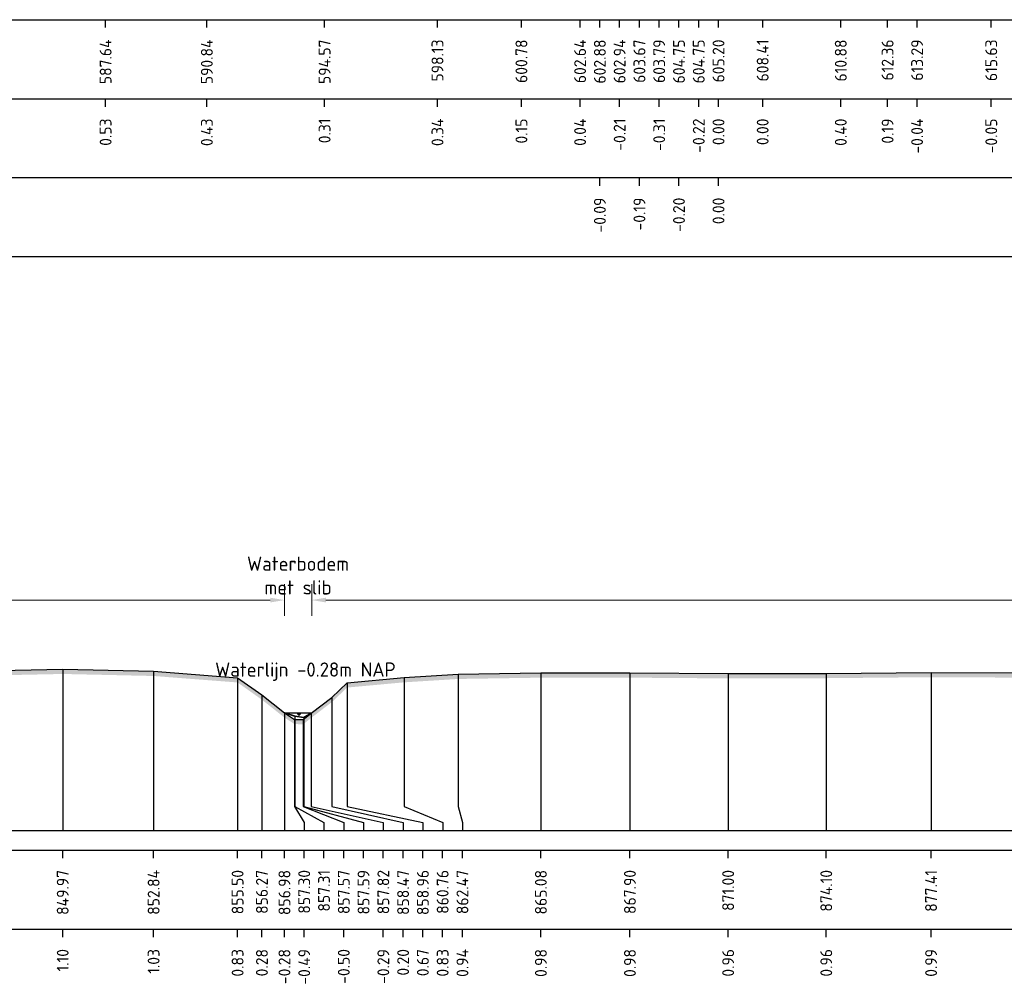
# Model space of a CAD drawing. Header units: metres. Extents: x 128583 to 136452, y 412329 to 415128.
# Tile 137 of 256: x 134736 to 134767, y 414469 to 414499. Entities that reach past the tile are written whole.
import ezdxf
from ezdxf.enums import TextEntityAlignment as Align

# ---------------------------------------------------------------- set-up
doc = ezdxf.new("R2010")
doc.units = ezdxf.units.M
doc.header["$PDMODE"] = 35
doc.header["$PDSIZE"] = 0.075
for name, color, linetype, lineweight in [('X-ME-AL-PROFIEL_BOVENKANT SLIB-GD', 42, 'Continuous', 35), ('X-ME-AL-PROFIEL_HUIDIG MAAIVELD-GD', 8, 'Continuous', 0), ('X-XX-AL-DETAIL1-M', 7, 'Continuous', 18), ('X-XX-AL-NAP-T18', 7, 'Continuous', 18)]:
    doc.layers.add(name, color=color, linetype=linetype, lineweight=lineweight)
for name, color, linetype in [('X-ME-AL-PROFIEL_MAAIVELD-GD', 8, 'Continuous'), ('X-ME-AL-PROFIEL_WATERLIJN-GD', 150, 'Continuous'), ('X-ME-AL-PROFIELRASTER-S', 7, 'Continuous')]:
    doc.layers.add(name, color=color, linetype=linetype)
doc.styles.add('NLCS-ISO-ANNOTATIEF-T18', font='NLCS-ISO.ttf', dxfattribs={"height": 1.8})
doc.styles.add('NLCS-ISO-ANNOTATIVE-T18', font='NLCS-ISO.ttf', dxfattribs={"height": 1.8})
doc.dimstyles.new('NLCS-ANNOTATIEF-T18-PIJL_L2_H0', dxfattribs={"dimtxt": 2.5, "dimasz": 1.8, "dimexe": 2, "dimexo": 2, "dimgap": 0.7, "dimtad": 1, "dimzin": 0, "dimdsep": 46, "dimtxsty": 'NLCS-ISO-ANNOTATIEF-T18', "dimcen": 0, "dimdle": 2, "dimclrd": 256, "dimclre": 256, "dimclrt": 10, "dimaunit": 2, "dimadec": 0, "dimazin": 0, "dimtfac": 1, "dimtdec": 3, "dimtofl": 0, "dimtmove": 0, "dimatfit": 3, "dimfxl": 2, "dimfxlon": 1, "dimtfillclr": 256, "dimtolj": 1, "dimtzin": 0, "dimlwd": -1, "dimlwe": -1, "dimarcsym": 0})

# ---------------------------------------------------------------- blocks, each defined once
blk = doc.blocks.new('SAL-PROFIELRASTER_BALK_EIND1-D')
at = {"color": 0, "linetype": 'ByBlock', "lineweight": -2, "flags": 128}
for points in [[(0, 0), (1, 0)], [(0, -2.5), (1, -2.5)], [(0, -12.5), (1, -12.5)]]:
    blk.add_lwpolyline(points, dxfattribs=at)
blk = doc.blocks.new('SAL-PROFIELRASTER_BALK_EIND2-D')
at = {"color": 0, "linetype": 'ByBlock', "lineweight": -2}
blk.add_line((1, -12.5), (0, -12.5), dxfattribs=at)
blk = doc.blocks.new('SAL-PROFIELRASTER_BALK_DATA-D')
at = {"color": 0, "linetype": 'ByBlock', "lineweight": -2}
blk.add_lwpolyline([(0, -3.5), (0, -2.5)], dxfattribs=at)
at = {"color": 0, "linetype": 'ByBlock', "lineweight": -2, "style": 'NLCS-ISO-ANNOTATIVE-T18'}
blk.add_attdef('GETAL', text='', height=1.5, rotation=90, dxfattribs=at).set_placement((0.75, -5), align=Align.RIGHT)
blk = doc.blocks.new('SAL-PROFIELRASTER_AANHAAL-D')
at = {"color": 9, "linetype": 'ByBlock', "lineweight": -2, "flags": 128}
blk.add_lwpolyline([(0, 1), (0, 0)], dxfattribs=at)
blk = doc.blocks.new('SAL-PROFIELRASTER_AANHAAL_STAGGER-D')
at = {"color": 9, "linetype": 'ByBlock', "lineweight": -2, "flags": 128}
for points in [[(0, 0), (0, -0.25)], [(0, -0.25), (1, -0.75)], [(1, -0.75), (1, -1)]]:
    blk.add_lwpolyline(points, dxfattribs=at)
blk = doc.blocks.new('*D459')
at = {"layer": 'Defpoints', "color": 0, "transparency": 16777216}
for p in [(134743.894, 414480.861), (134743.894, 414477.297), (134744.755, 414477.297)]:
    blk.add_point(p, dxfattribs=at)
at = {"layer": 'X-XX-AL-DETAIL1-M', "transparency": 16777216}
for p, q in [((134743.894, 414480.361), (134743.894, 414481.361)), ((134744.755, 414480.361), (134744.755, 414481.361)), ((134743.444, 414480.861), (134742.994, 414480.861)), ((134745.205, 414480.861), (134745.655, 414480.861))]:
    blk.add_line(p, q, dxfattribs=at)
for points in [[(134743.444, 414480.936), (134743.444, 414480.786), (134743.894, 414480.861)], [(134745.205, 414480.936), (134745.205, 414480.786), (134744.755, 414480.861)]]:
    blk.add_solid(points, dxfattribs=at)
at = {"layer": 'X-XX-AL-DETAIL1-M', "color": 10, "transparency": 16777216, "insert": (134744.324, 414481.636), "char_height": 0.45, "attachment_point": 5, "style": 'NLCS-ISO-ANNOTATIEF-T18'}
blk.add_mtext('\\A1;Waterbodem\\Pmet slib', dxfattribs=at)
blk = doc.blocks.new('*D453')
at = {"layer": 'Defpoints', "color": 0, "transparency": 16777216}
for p in [(134744.755, 414480.861), (134939.017, 414477.351), (134744.755, 414477.297)]:
    blk.add_point(p, dxfattribs=at)
at = {"layer": 'X-XX-AL-DETAIL1-M', "transparency": 16777216}
for p, q in [((134744.755, 414480.361), (134744.755, 414481.361)), ((134939.017, 414480.361), (134939.017, 414481.361)), ((134938.567, 414480.861), (134745.205, 414480.861))]:
    blk.add_line(p, q, dxfattribs=at)
for points in [[(134745.205, 414480.936), (134745.205, 414480.786), (134744.755, 414480.861)], [(134938.567, 414480.936), (134938.567, 414480.786), (134939.017, 414480.861)]]:
    blk.add_solid(points, dxfattribs=at)
at = {"layer": 'X-XX-AL-DETAIL1-M', "color": 10, "transparency": 16777216, "insert": (134841.886, 414481.261), "char_height": 0.45, "attachment_point": 5, "style": 'NLCS-ISO-ANNOTATIEF-T18'}
blk.add_mtext('\\A1;Akker', dxfattribs=at)
blk = doc.blocks.new('*D443')
at = {"layer": 'Defpoints', "color": 0, "transparency": 16777216}
for p in [(134645.655, 414480.861), (134645.655, 414477.379), (134743.894, 414477.297)]:
    blk.add_point(p, dxfattribs=at)
at = {"layer": 'X-XX-AL-DETAIL1-M', "transparency": 16777216}
for p, q in [((134645.655, 414480.361), (134645.655, 414481.361)), ((134743.894, 414480.361), (134743.894, 414481.361)), ((134743.444, 414480.861), (134646.105, 414480.861))]:
    blk.add_line(p, q, dxfattribs=at)
for points in [[(134646.105, 414480.936), (134646.105, 414480.786), (134645.655, 414480.861)], [(134743.444, 414480.936), (134743.444, 414480.786), (134743.894, 414480.861)]]:
    blk.add_solid(points, dxfattribs=at)
at = {"layer": 'X-XX-AL-DETAIL1-M', "color": 10, "transparency": 16777216, "insert": (134694.775, 414481.261), "char_height": 0.45, "attachment_point": 5, "style": 'NLCS-ISO-ANNOTATIEF-T18'}
blk.add_mtext('\\A1;Gras', dxfattribs=at)

msp = doc.modelspace()

# ---------------------------------------------------------------- hatches: boundary and pattern name
at = {"layer": 'X-ME-AL-PROFIEL_HUIDIG MAAIVELD-GD'}
h = msp.add_hatch(dxfattribs=at)
h.set_pattern_fill('AGR-MAAIVELD', color=256, scale=0.1, pattern_type=2)
h.set_pattern_definition([(45, (-1057.8283, -300.5415), (-0.5000001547, 0.5000001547), []), (45, (-1057.8997, -300.4701), (0, 1.0000003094), [0.707107, -0.707107]), (45, (-1057.9711, -300.3987), (0, 1.0000003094), [0.707107, -0.707107]), (45, (-1058.04356, -300.32624), (0, 1.0000003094), [0.707107, -0.707107]), (45, (-1058.114, -300.2558), (0, 1.0000003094), [0.707107, -0.707107]), (45, (-1058.1854, -300.1844), (0, 1.0000003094), [0.707107, -0.707107]), (45, (-1058.25684, -300.11295), (0, 1.0000003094), [0.707107, -0.707107]), (315, (-1057.8283, -300.5415), (0.5000001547, 0.5000001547), []), (315, (-1057.75684, -300.4701), (1.0000003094, -3e-16), [0.707107, -0.707107]), (315, (-1057.6854, -300.3987), (1.0000003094, -3e-16), [0.707107, -0.707107]), (315, (-1057.613, -300.32624), (1.0000003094, -3e-16), [0.707107, -0.707107]), (315, (-1057.54256, -300.2558), (1.0000003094, -3e-16), [0.707107, -0.707107]), (315, (-1057.4711, -300.1844), (1.0000003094, -3e-16), [0.707107, -0.707107]), (315, (-1057.3997, -300.11295), (1.0000003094, -3e-16), [0.707107, -0.707107])])
h.paths.add_polyline_path([(135294.833, 414477.889), (135292.877, 414477.686), (135291.062, 414477.367), (135288.928, 414477.052), (135286.728, 414476.986), (135284.703, 414476.93), (135282.992, 414476.903), (135281.571, 414477.026), (135279.351, 414477.371), (135277.401, 414477.682), (135276.091, 414477.894), (135275.633, 414477.894), (135272.661, 414478.284), (135268.205, 414478.712), (135266.937, 414478.826), (135264.511, 414479.089), (135262.971, 414479.032), (135260.806, 414478.831), (135259.135, 414478.559), (135257.403, 414478.463), (135253.875, 414478.374), (135251.445, 414478.473), (135247.837, 414478.377), (135244.355, 414478.243), (135241.371, 414478.221), (135238.501, 414478.244), (135235.014, 414478.344), (135231.376, 414478.273), (135227.852, 414478.221), (135224.888, 414478.162), (135221.964, 414478.027), (135219.714, 414477.996), (135217.445, 414477.925), (135216.631, 414477.314), (135216.412, 414477.063), (135215.996, 414477.027), (135215.664, 414477.095), (135215.433, 414477.31), (135214.904, 414477.884), (135213.195, 414478.051), (135210.634, 414478.082), (135208.353, 414478.209), (135204.826, 414478.204), (135200.485, 414478.238), (135197.993, 414478.161), (135195.556, 414478.221), (135191.491, 414478.264), (135188.136, 414478.22), (135185.571, 414478.298), (135182.892, 414478.333), (135179.308, 414478.341), (135175.634, 414478.324), (135171.654, 414478.228), (135168.646, 414478.296), (135164.716, 414478.24), (135161.418, 414478.21), (135158.474, 414478.004), (135157.722, 414477.905), (135157.282, 414477.948), (135157.169, 414477.585), (135156.689, 414477.294), (135156.519, 414477.099), (135156.204, 414477.008), (135155.78, 414477.022), (135155.578, 414477.328), (135155.434, 414477.629), (135154.362, 414478.014), (135152.782, 414478.163), (135149.85, 414478.281), (135146.024, 414478.192), (135142.807, 414478.32), (135138.816, 414478.175), (135135.755, 414478.218), (135131.564, 414478.39), (135127.653, 414478.253), (135124.235, 414478.302), (135120.672, 414478.464), (135116.134, 414478.362), (135111.891, 414478.383), (135108.611, 414478.461), (135105.118, 414478.425), (135100.887, 414478.397), (135096.915, 414478.295), (135093.217, 414478.235), (135089.905, 414478.348), (135085.831, 414478.181), (135082.515, 414478.279), (135077.91, 414478.117), (135074.536, 414478.065), (135071.401, 414478.052), (135068.515, 414478.087), (135065.994, 414478.088), (135064.944, 414477.847), (135064.58, 414477.496), (135064.229, 414477.047), (135063.65, 414477.012), (135063.274, 414477.091), (135063.03, 414477.5), (135062.699, 414477.89), (135060.937, 414477.989), (135057.377, 414478.1), (135054.591, 414478.235), (135051.4, 414478.386), (135047.527, 414478.381), (135043.494, 414478.445), (135039.252, 414478.241), (135033.631, 414478.296), (135030.293, 414478.275), (135028.847, 414478.521), (135024.824, 414478.511), (135020.842, 414478.392), (135017.608, 414478.378), (135012.914, 414478.312), (135010.973, 414478.361), (135007.059, 414478.462), (135003.659, 414478.51), (134998.254, 414478.465), (134995.342, 414478.308), (134992.75, 414478.389), (134988.271, 414478.355), (134983.368, 414478.343), (134981.175, 414478.417), (134975.727, 414478.358), (134973.565, 414478.506), (134969.369, 414478.474), (134965.596, 414478.412), (134961.493, 414478.33), (134957.8, 414478.346), (134952.348, 414478.216), (134949.254, 414478.351), (134945.554, 414478.336), (134942.826, 414478.2), (134940.988, 414478.042), (134940.189, 414477.324), (134939.907, 414477.048), (134939.667, 414477.011), (134939.391, 414477.011), (134939.017, 414477.351), (134938.794, 414477.688), (134938.065, 414478.185), (134935.735, 414478.349), (134932.76, 414478.326), (134930.063, 414478.525), (134926.057, 414478.425), (134923.146, 414478.504), (134918.866, 414478.405), (134915.876, 414478.559), (134911.059, 414478.38), (134907.817, 414478.581), (134903.557, 414478.465), (134899.812, 414478.605), (134895.643, 414478.515), (134892.339, 414478.575), (134888.093, 414478.544), (134883.637, 414478.401), (134880.555, 414478.393), (134876.185, 414478.423), (134873.933, 414478.59), (134869.331, 414478.437), (134865.987, 414478.419), (134862.525, 414478.369), (134859.323, 414478.456), (134855.742, 414478.458), (134852.416, 414478.459), (134849.51, 414478.466), (134846.554, 414478.523), (134843.888, 414478.427), (134842.367, 414478.32), (134842.026, 414477.862), (134841.264, 414477.314), (134840.652, 414477.324), (134840.261, 414477.579), (134839.622, 414478.199), (134838.036, 414478.335), (134835.555, 414478.477), (134831.595, 414478.541), (134827.384, 414478.524), (134823.624, 414478.466), (134820.403, 414478.461), (134816.551, 414478.494), (134812.22, 414478.572), (134808.262, 414478.514), (134804.399, 414478.634), (134800.1, 414478.686), (134796.082, 414478.623), (134792.332, 414478.601), (134788.37, 414478.553), (134785.528, 414478.573), (134782.154, 414478.542), (134778.914, 414478.52), (134776.03, 414478.509), (134772.955, 414478.54), (134770.071, 414478.484), (134767.056, 414478.56), (134764.329, 414478.573), (134761.017, 414478.542), (134757.916, 414478.535), (134754.812, 414478.558), (134751.998, 414478.558), (134749.386, 414478.517), (134747.675, 414478.41), (134745.876, 414478.246), (134745.39, 414477.784), (134744.74, 414477.286), (134744.487, 414477.085), (134744.214, 414477.09), (134743.894, 414477.297), (134743.182, 414477.861), (134742.414, 414478.406), (134739.76, 414478.611), (134736.887, 414478.675), (134733.374, 414478.601), (134730.722, 414478.653), (134728.941, 414478.607), (134726.193, 414478.563), (134725.531, 414478.616), (134722.729, 414478.64), (134720.089, 414478.591), (134717.238, 414478.533), (134714.841, 414478.615), (134712.143, 414478.602), (134709.614, 414478.608), (134707.746, 414478.469), (134706.579, 414478.55), (134703.495, 414478.628), (134700.828, 414478.643), (134697.098, 414478.587), (134694.128, 414478.671), (134690.363, 414478.684), (134686.916, 414478.509), (134684.388, 414478.607), (134681.601, 414478.552), (134677.862, 414478.538), (134676.133, 414478.378), (134674.585, 414478.584), (134671.007, 414478.49), (134668.384, 414478.522), (134666.349, 414478.586), (134662.644, 414478.52), (134660.296, 414478.331), (134659.51, 414478.462), (134657.121, 414478.592), (134653.925, 414478.641), (134651.006, 414478.545), (134648.308, 414478.586), (134647.014, 414478.423), (134646.089, 414477.766), (134645.655, 414477.379), (134645.408, 414477.168), (134645.153, 414477.146), (134644.959, 414477.194), (134644.75, 414477.352), (134644.166, 414477.95), (134643.594, 414478.331), (134640.103, 414478.498), (134636.341, 414478.544), (134632.439, 414478.504), (134628.241, 414478.552), (134624.226, 414478.558), (134620.512, 414478.681), (134616.494, 414478.495), (134612.857, 414478.482), (134609.946, 414478.428), (134607.047, 414478.366), (134605.282, 414478.116), (134604.524, 414477.482), (134604.012, 414477.053), (134603.649, 414477.015), (134603.047, 414477.203), (134602.78, 414477.464), (134602.574, 414477.778), (134602.101, 414478.109), (134599.939, 414478.306), (134596.566, 414478.295), (134592.535, 414478.313), (134588.512, 414478.262), (134584.707, 414478.217), (134581.636, 414478.215), (134577.661, 414478.185), (134574.393, 414478.193), (134569.264, 414478.282), (134564.691, 414478.235), (134559.625, 414478.299), (134555.364, 414478.362), (134550.441, 414478.397), (134545.642, 414478.41), (134541.158, 414478.449), (134537.142, 414478.443), (134533.169, 414478.41), (134529.777, 414478.405), (134525.071, 414478.397), (134519.698, 414478.421), (134514.644, 414478.428), (134510.672, 414478.302), (134507.506, 414478.043), (134505.182, 414477.713), (134500.204, 414477.536), (134499.272, 414477.766), (134497.793, 414477.978), (134495.325, 414477.577), (134492.116, 414477.581), (134491.671, 414477.358), (134490.709, 414477.274), (134489.858, 414477.367), (134489.555, 414477.616), (134487.7, 414477.728), (134485.048, 414477.92), (134481.482, 414477.89), (134477.76, 414478.005), (134474.561, 414478.109), (134470.768, 414478.243), (134466.718, 414478.487), (134461.258, 414478.184), (134458.087, 414478.415), (134453.379, 414478.212), (134449.343, 414478.327), (134445.244, 414478.143), (134440.899, 414478.127), (134436.909, 414478.153), (134432.268, 414478.301), (134427.822, 414478.134), (134423.624, 414478.143), (134419.158, 414478.137), (134415.211, 414478.236), (134411.169, 414478.216), (134407.284, 414478.108), (134403.668, 414478.134), (134400.042, 414478.193), (134395.319, 414478.181), (134391.521, 414478.248), (134387.097, 414478.249), (134382.546, 414478.295), (134378.149, 414478.372), (134374.144, 414478.364), (134370.068, 414478.37), (134365.832, 414478.239), (134362.775, 414478.22), (134358.125, 414478.138), (134354.922, 414477.914), (134352.737, 414477.768), (134352.024, 414477.633), (134351.679, 414477.28), (134351.336, 414477.137), (134350.704, 414476.943), (134350.051, 414476.854), (134349.581, 414476.996), (134348.934, 414477.296), (134348.436, 414477.659), (134348.304, 414477.818), (134346.475, 414477.834), (134343.273, 414477.975), (134339.053, 414477.944), (134334.672, 414477.804), (134331.119, 414477.534), (134325.847, 414477.516), (134320.964, 414477.459), (134316.422, 414477.509), (134312.03, 414477.558), (134306.62, 414477.383), (134301.761, 414477.595), (134297.876, 414477.551), (134294.075, 414477.562), (134290.662, 414477.47), (134287.144, 414477.516), (134284.08, 414477.54), (134280.987, 414477.586), (134278.289, 414477.569), (134274.915, 414477.605), (134272.215, 414477.645), (134269.673, 414477.698), (134267.114, 414477.828), (134264.171, 414477.823), (134260.968, 414477.889), (134257.704, 414477.885), (134254.521, 414478.01), (134251.116, 414478.047), (134247.672, 414478.083), (134244.482, 414478.123), (134241.289, 414478.218), (134237.895, 414478.208), (134234.774, 414478.139), (134231.542, 414478.238), (134228.057, 414478.167), (134224.731, 414478.253), (134221.208, 414478.145), (134218.042, 414478.225), (134214.81, 414478.222), (134211.428, 414478.237), (134210.527, 414477.775), (134210.167, 414477.794), (134209.57, 414478.176), (134207.492, 414478.34), (134204.831, 414478.398), (134202.004, 414478.416), (134198.87, 414478.465), (134195.917, 414478.493), (134192.996, 414478.521), (134187.971, 414478.586), (134184.773, 414478.603), (134181.927, 414478.621), (134178.651, 414478.53), (134175.434, 414478.631), (134170.789, 414478.467), (134167.748, 414478.428), (134164.883, 414478.34), (134161.836, 414478.213), (134161.277, 414478.069), (134160.35, 414477.243), (134160.121, 414477.218), (134159.681, 414477.291), (134159.368, 414477.721), (134158.886, 414478.208), (134156.316, 414478.281), (134153.342, 414478.314), (134149.737, 414478.395), (134145.751, 414478.318), (134142.389, 414478.344), (134139.06, 414478.394), (134135.665, 414478.395), (134132.389, 414478.422), (134129.174, 414478.384), (134125.753, 414478.455), (134122.152, 414478.46), (134118.75, 414478.476), (134115.443, 414478.495), (134112.172, 414478.547), (134108.265, 414478.489), (134104.681, 414478.67), (134101.125, 414478.568), (134097.134, 414478.593), (134093.379, 414478.515), (134090.171, 414478.602), (134086.771, 414478.559), (134083.068, 414478.536), (134079.726, 414478.498), (134076.299, 414478.465), (134072.902, 414478.423), (134068.768, 414478.472), (134064.308, 414478.41), (134060.735, 414478.394), (134056.852, 414478.398), (134053.483, 414478.321), (134049.77, 414478.33), (134046.289, 414478.3), (134043.107, 414478.305), (134039.975, 414478.317), (134036.932, 414478.28), (134033.852, 414478.357), (134030.806, 414478.273), (134028.773, 414478.319), (134025.74, 414478.435), (134022.139, 414478.355), (134019.075, 414478.397), (134016.405, 414478.392), (134012.204, 414478.321), (134008.792, 414478.294), (134005.722, 414478.353), (134001.184, 414478.429), (133997.32, 414478.553), (133993.777, 414478.593), (133990.772, 414478.529), (133987.109, 414478.529), (133984.261, 414478.422), (133980.384, 414478.359), (133977.01, 414478.36), (133973.6, 414478.353), (133970.024, 414478.354), (133966.576, 414478.272), (133962.326, 414478.225), (133958.765, 414478.218), (133956.187, 414478.128), (133953.473, 414478.048), (133951.045, 414477.706), (133946.815, 414477.573), (133944.223, 414477.514), (133942.146, 414477.714), (133941.551, 414477.517), (133939.955, 414477.077), (133937.943, 414476.777), (133934.634, 414476.693), (133930.471, 414476.467), (133926.063, 414476.755), (133918.716, 414477.16), (133911.16, 414477.023), (133909.288, 414477.561), (133907.76, 414478.038), (133905.329, 414478.215), (133902.37, 414478.277), (133898.662, 414478.461), (133894.51, 414478.512), (133890.426, 414478.468), (133886.916, 414478.463), (133886.916, 414478.313), (133890.426, 414478.318), (133894.51, 414478.362), (133898.662, 414478.311), (133902.37, 414478.127), (133905.329, 414478.065), (133907.76, 414477.888), (133909.288, 414477.411), (133911.16, 414476.873), (133918.716, 414477.01), (133926.063, 414476.605), (133930.471, 414476.317), (133934.634, 414476.543), (133937.943, 414476.627), (133939.955, 414476.927), (133941.551, 414477.367), (133942.146, 414477.564), (133944.223, 414477.364), (133946.815, 414477.423), (133951.045, 414477.556), (133953.473, 414477.898), (133956.187, 414477.978), (133958.765, 414478.068), (133962.326, 414478.075), (133966.576, 414478.122), (133970.024, 414478.204), (133973.6, 414478.203), (133977.01, 414478.21), (133980.384, 414478.209), (133984.261, 414478.272), (133987.109, 414478.379), (133990.772, 414478.379), (133993.777, 414478.443), (133997.32, 414478.403), (134001.184, 414478.279), (134005.722, 414478.203), (134008.792, 414478.144), (134012.204, 414478.171), (134016.405, 414478.242), (134019.075, 414478.247), (134022.139, 414478.205), (134025.74, 414478.285), (134028.773, 414478.169), (134030.806, 414478.123), (134033.852, 414478.207), (134036.932, 414478.13), (134039.975, 414478.167), (134043.107, 414478.155), (134046.289, 414478.15), (134049.77, 414478.18), (134053.483, 414478.171), (134056.852, 414478.248), (134060.735, 414478.244), (134064.308, 414478.26), (134068.768, 414478.322), (134072.902, 414478.273), (134076.299, 414478.315), (134079.726, 414478.348), (134083.068, 414478.386), (134086.771, 414478.409), (134090.171, 414478.452), (134093.379, 414478.365), (134097.134, 414478.443), (134101.125, 414478.418), (134104.681, 414478.52), (134108.265, 414478.339), (134112.172, 414478.397), (134115.443, 414478.345), (134118.75, 414478.326), (134122.152, 414478.31), (134125.753, 414478.305), (134129.174, 414478.234), (134132.389, 414478.272), (134135.665, 414478.245), (134139.06, 414478.244), (134142.389, 414478.194), (134145.751, 414478.168), (134149.737, 414478.245), (134153.342, 414478.164), (134156.316, 414478.131), (134158.886, 414478.058), (134159.368, 414477.571), (134159.681, 414477.141), (134160.121, 414477.068), (134160.35, 414477.093), (134161.277, 414477.919), (134161.836, 414478.063), (134164.883, 414478.19), (134167.748, 414478.278), (134170.789, 414478.317), (134175.434, 414478.481), (134178.651, 414478.38), (134181.927, 414478.471), (134184.773, 414478.453), (134187.971, 414478.436), (134192.996, 414478.371), (134195.917, 414478.343), (134198.87, 414478.315), (134202.004, 414478.266), (134204.831, 414478.248), (134207.492, 414478.19), (134209.57, 414478.026), (134210.167, 414477.644), (134210.527, 414477.625), (134211.428, 414478.087), (134214.81, 414478.072), (134218.042, 414478.075), (134221.208, 414477.995), (134224.731, 414478.103), (134228.057, 414478.017), (134231.542, 414478.088), (134234.774, 414477.989), (134237.895, 414478.058), (134241.289, 414478.068), (134244.482, 414477.973), (134247.672, 414477.933), (134251.116, 414477.897), (134254.521, 414477.86), (134257.704, 414477.735), (134260.968, 414477.739), (134264.171, 414477.673), (134267.114, 414477.678), (134269.673, 414477.548), (134272.215, 414477.495), (134274.915, 414477.455), (134278.289, 414477.419), (134280.987, 414477.436), (134284.08, 414477.39), (134287.144, 414477.366), (134290.662, 414477.32), (134294.075, 414477.412), (134297.876, 414477.401), (134301.761, 414477.445), (134306.62, 414477.233), (134312.03, 414477.408), (134316.422, 414477.359), (134320.964, 414477.309), (134325.847, 414477.366), (134331.119, 414477.384), (134334.672, 414477.654), (134339.053, 414477.794), (134343.273, 414477.825), (134346.475, 414477.684), (134348.304, 414477.668), (134348.436, 414477.509), (134348.934, 414477.146), (134349.581, 414476.846), (134350.051, 414476.704), (134350.704, 414476.793), (134351.336, 414476.987), (134351.679, 414477.13), (134352.024, 414477.483), (134352.737, 414477.618), (134354.922, 414477.764), (134358.125, 414477.988), (134362.775, 414478.07), (134365.832, 414478.089), (134370.068, 414478.22), (134374.144, 414478.214), (134378.149, 414478.222), (134382.546, 414478.145), (134387.097, 414478.099), (134391.521, 414478.098), (134395.319, 414478.031), (134400.042, 414478.043), (134403.668, 414477.984), (134407.284, 414477.958), (134411.169, 414478.066), (134415.211, 414478.086), (134419.158, 414477.987), (134423.624, 414477.993), (134427.822, 414477.984), (134432.268, 414478.151), (134436.909, 414478.003), (134440.899, 414477.977), (134445.244, 414477.993), (134449.343, 414478.177), (134453.379, 414478.062), (134458.087, 414478.265), (134461.258, 414478.034), (134466.718, 414478.337), (134470.768, 414478.093), (134474.561, 414477.959), (134477.76, 414477.855), (134481.482, 414477.74), (134485.048, 414477.77), (134487.7, 414477.578), (134489.555, 414477.466), (134489.858, 414477.217), (134490.709, 414477.124), (134491.671, 414477.208), (134492.116, 414477.431), (134495.325, 414477.427), (134497.793, 414477.828), (134499.272, 414477.616), (134500.204, 414477.386), (134505.182, 414477.563), (134507.506, 414477.893), (134510.672, 414478.152), (134514.644, 414478.278), (134519.698, 414478.271), (134525.071, 414478.247), (134529.777, 414478.255), (134533.169, 414478.26), (134537.142, 414478.293), (134541.158, 414478.299), (134545.642, 414478.26), (134550.441, 414478.247), (134555.364, 414478.212), (134559.625, 414478.149), (134564.691, 414478.085), (134569.264, 414478.132), (134574.393, 414478.043), (134577.661, 414478.035), (134581.636, 414478.065), (134584.707, 414478.067), (134588.512, 414478.112), (134592.535, 414478.163), (134596.566, 414478.145), (134599.939, 414478.156), (134602.101, 414477.959), (134602.574, 414477.628), (134602.78, 414477.314), (134603.047, 414477.053), (134603.649, 414476.865), (134604.012, 414476.903), (134604.524, 414477.332), (134605.282, 414477.966), (134607.047, 414478.216), (134609.946, 414478.278), (134612.857, 414478.332), (134616.494, 414478.345), (134620.512, 414478.531), (134624.226, 414478.408), (134628.241, 414478.402), (134632.439, 414478.354), (134636.341, 414478.394), (134640.103, 414478.348), (134643.594, 414478.181), (134644.166, 414477.8), (134644.75, 414477.202), (134644.959, 414477.044), (134645.153, 414476.996), (134645.408, 414477.018), (134645.655, 414477.229), (134646.089, 414477.616), (134647.014, 414478.273), (134648.308, 414478.436), (134651.006, 414478.395), (134653.925, 414478.491), (134657.121, 414478.442), (134659.51, 414478.312), (134660.296, 414478.181), (134662.644, 414478.37), (134666.349, 414478.436), (134668.384, 414478.372), (134671.007, 414478.34), (134674.585, 414478.434), (134676.133, 414478.228), (134677.862, 414478.388), (134681.601, 414478.402), (134684.388, 414478.457), (134686.916, 414478.359), (134690.363, 414478.534), (134694.128, 414478.521), (134697.098, 414478.437), (134700.828, 414478.493), (134703.495, 414478.478), (134706.579, 414478.4), (134707.746, 414478.319), (134709.614, 414478.458), (134712.143, 414478.452), (134714.841, 414478.465), (134717.238, 414478.383), (134720.089, 414478.441), (134722.729, 414478.49), (134725.531, 414478.466), (134726.193, 414478.413), (134728.941, 414478.457), (134730.722, 414478.503), (134733.374, 414478.451), (134736.887, 414478.525), (134739.76, 414478.461), (134742.414, 414478.256), (134743.182, 414477.711), (134743.894, 414477.147), (134744.214, 414476.94), (134744.487, 414476.935), (134744.74, 414477.136), (134745.39, 414477.634), (134745.876, 414478.096), (134747.675, 414478.26), (134749.386, 414478.367), (134751.998, 414478.408), (134754.812, 414478.408), (134757.916, 414478.385), (134761.017, 414478.392), (134764.329, 414478.423), (134767.056, 414478.41), (134770.071, 414478.334), (134772.955, 414478.39), (134776.03, 414478.359), (134778.914, 414478.37), (134782.154, 414478.392), (134785.528, 414478.423), (134788.37, 414478.403), (134792.332, 414478.451), (134796.082, 414478.473), (134800.1, 414478.536), (134804.399, 414478.484), (134808.262, 414478.364), (134812.22, 414478.422), (134816.551, 414478.344), (134820.403, 414478.311), (134823.624, 414478.316), (134827.384, 414478.374), (134831.595, 414478.391), (134835.555, 414478.327), (134838.036, 414478.185), (134839.622, 414478.049), (134840.261, 414477.429), (134840.652, 414477.174), (134841.264, 414477.164), (134842.026, 414477.712), (134842.367, 414478.17), (134843.888, 414478.277), (134846.554, 414478.373), (134849.51, 414478.316), (134852.416, 414478.309), (134855.742, 414478.308), (134859.323, 414478.306), (134862.525, 414478.219), (134865.987, 414478.269), (134869.331, 414478.287), (134873.933, 414478.44), (134876.185, 414478.273), (134880.555, 414478.243), (134883.637, 414478.251), (134888.093, 414478.394), (134892.339, 414478.425), (134895.643, 414478.365), (134899.812, 414478.455), (134903.557, 414478.315), (134907.817, 414478.431), (134911.059, 414478.23), (134915.876, 414478.409), (134918.866, 414478.255), (134923.146, 414478.354), (134926.057, 414478.275), (134930.063, 414478.375), (134932.76, 414478.176), (134935.735, 414478.199), (134938.065, 414478.035), (134938.794, 414477.538), (134939.017, 414477.201), (134939.391, 414476.861), (134939.667, 414476.861), (134939.907, 414476.898), (134940.189, 414477.174), (134940.988, 414477.892), (134942.826, 414478.05), (134945.554, 414478.186), (134949.254, 414478.201), (134952.348, 414478.066), (134957.8, 414478.196), (134961.493, 414478.18), (134965.596, 414478.262), (134969.369, 414478.324), (134973.565, 414478.356), (134975.727, 414478.208), (134981.175, 414478.267), (134983.368, 414478.193), (134988.271, 414478.205), (134992.75, 414478.239), (134995.342, 414478.158), (134998.254, 414478.315), (135003.659, 414478.36), (135007.059, 414478.312), (135010.973, 414478.211), (135012.914, 414478.162), (135017.608, 414478.228), (135020.842, 414478.242), (135024.824, 414478.361), (135028.847, 414478.371), (135030.293, 414478.125), (135033.631, 414478.146), (135039.252, 414478.091), (135043.494, 414478.295), (135047.527, 414478.231), (135051.4, 414478.236), (135054.591, 414478.085), (135057.377, 414477.95), (135060.937, 414477.839), (135062.699, 414477.74), (135063.03, 414477.35), (135063.274, 414476.941), (135063.65, 414476.862), (135064.229, 414476.897), (135064.58, 414477.346), (135064.944, 414477.697), (135065.994, 414477.938), (135068.515, 414477.937), (135071.401, 414477.902), (135074.536, 414477.915), (135077.91, 414477.967), (135082.515, 414478.129), (135085.831, 414478.031), (135089.905, 414478.198), (135093.217, 414478.085), (135096.915, 414478.145), (135100.887, 414478.247), (135105.118, 414478.275), (135108.611, 414478.311), (135111.891, 414478.233), (135116.134, 414478.212), (135120.672, 414478.314), (135124.235, 414478.152), (135127.653, 414478.103), (135131.564, 414478.24), (135135.755, 414478.068), (135138.816, 414478.025), (135142.807, 414478.17), (135146.024, 414478.042), (135149.85, 414478.131), (135152.782, 414478.013), (135154.362, 414477.864), (135155.434, 414477.479), (135155.578, 414477.178), (135155.78, 414476.872), (135156.204, 414476.858), (135156.519, 414476.949), (135156.689, 414477.144), (135157.169, 414477.435), (135157.282, 414477.798), (135157.722, 414477.755), (135158.474, 414477.854), (135161.418, 414478.06), (135164.716, 414478.09), (135168.646, 414478.146), (135171.654, 414478.078), (135175.634, 414478.174), (135179.308, 414478.191), (135182.892, 414478.183), (135185.571, 414478.148), (135188.136, 414478.07), (135191.491, 414478.114), (135195.556, 414478.071), (135197.993, 414478.011), (135200.485, 414478.088), (135204.826, 414478.054), (135208.353, 414478.059), (135210.634, 414477.932), (135213.195, 414477.901), (135214.904, 414477.734), (135215.433, 414477.16), (135215.664, 414476.945), (135215.996, 414476.877), (135216.412, 414476.913), (135216.631, 414477.164), (135217.445, 414477.775), (135219.714, 414477.846), (135221.964, 414477.877), (135224.888, 414478.012), (135227.852, 414478.071), (135231.376, 414478.123), (135235.014, 414478.194), (135238.501, 414478.094), (135241.371, 414478.071), (135244.355, 414478.093), (135247.837, 414478.227), (135251.445, 414478.323), (135253.875, 414478.224), (135257.403, 414478.313), (135259.135, 414478.409), (135260.806, 414478.681), (135262.971, 414478.882), (135264.511, 414478.939), (135266.937, 414478.676), (135268.205, 414478.562), (135272.661, 414478.134), (135275.633, 414477.744), (135276.091, 414477.744), (135277.401, 414477.532), (135279.351, 414477.221), (135281.571, 414476.876), (135282.992, 414476.753), (135284.703, 414476.78), (135286.728, 414476.836), (135288.928, 414476.902), (135291.062, 414477.217), (135292.877, 414477.536), (135294.833, 414477.739)])

# ---------------------------------------------------------------- linework, layer by layer
at = {"layer": 'X-ME-AL-PROFIEL_BOVENKANT SLIB-GD'}
msp.add_lwpolyline([(134743.894, 414477.297), (134744.227, 414477.186), (134744.502, 414477.146), (134744.74, 414477.286)], dxfattribs=at)
at = {"layer": 'X-ME-AL-PROFIEL_MAAIVELD-GD'}
msp.add_lwpolyline([(134733.374, 414478.601), (134736.887, 414478.675), (134739.76, 414478.611), (134742.414, 414478.406), (134743.182, 414477.861), (134743.894, 414477.297), (134744.214, 414477.09), (134744.487, 414477.085), (134744.74, 414477.286), (134745.39, 414477.784), (134745.876, 414478.246), (134747.675, 414478.41), (134749.386, 414478.517), (134751.998, 414478.558), (134754.812, 414478.558), (134757.916, 414478.535), (134761.017, 414478.542), (134764.329, 414478.573), (134767.056, 414478.56)], dxfattribs=at)
at = {"layer": 'X-ME-AL-PROFIEL_WATERLIJN-GD'}
for points in [[(134743.894, 414477.297), (134744.755, 414477.297)], [(134744.292, 414477.263), (134744.417, 414477.263)], [(134744.323, 414477.237), (134744.385, 414477.237)]]:
    msp.add_lwpolyline(points, dxfattribs=at)

# ---------------------------------------------------------------- block references
at = {"layer": 'X-ME-AL-PROFIELRASTER-S', "xscale": 1408.542011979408, "yscale": 0.25, "zscale": 1408.542011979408}
for name, p in [('SAL-PROFIELRASTER_BALK_EIND1-D', (134150.598, 414499.834)), ('SAL-PROFIELRASTER_BALK_EIND2-D', (134150.598, 414497.334)), ('SAL-PROFIELRASTER_BALK_EIND2-D', (134150.598, 414494.834)), ('SAL-PROFIELRASTER_BALK_EIND1-D', (133886.916, 414473.58))]:
    msp.add_blockref(name, p, dxfattribs=at)
at = {"layer": 'X-ME-AL-PROFIELRASTER-S', "xscale": 0.25, "yscale": 0.25, "zscale": 0.25}
for p, values in [((134738.243, 414499.834), {'GETAL': '587.64'}), ((134741.442, 414499.834), {'GETAL': '590.84'}), ((134745.164, 414499.834), {'GETAL': '594.57'}), ((134748.73, 414499.834), {'GETAL': '598.13'}), ((134751.383, 414499.834), {'GETAL': '600.78'}), ((134753.237, 414499.834), {'GETAL': '602.64'}), ((134753.237, 414499.834), {'GETAL': '602.64'}), ((134753.237, 414499.834), {'GETAL': '602.64'}), ((134753.862, 414499.834), {'GETAL': '602.88'}), ((134754.487, 414499.834), {'GETAL': '602.94'}), ((134755.112, 414499.834), {'GETAL': '603.67'}), ((134755.737, 414499.834), {'GETAL': '603.79'}), ((134756.362, 414499.834), {'GETAL': '604.75'}), ((134756.987, 414499.834), {'GETAL': '604.75'}), ((134757.612, 414499.834), {'GETAL': '605.20'}), ((134757.612, 414499.834), {'GETAL': '605.20'}), ((134757.612, 414499.834), {'GETAL': '605.20'}), ((134759.007, 414499.834), {'GETAL': '608.41'}), ((134761.475, 414499.834), {'GETAL': '610.88'}), ((134762.955, 414499.834), {'GETAL': '612.36'}), ((134763.887, 414499.834), {'GETAL': '613.29'}), ((134766.231, 414499.834), {'GETAL': '615.63'}), ((134738.243, 414497.334), {'GETAL': '0.53'}), ((134741.442, 414497.334), {'GETAL': '0.43'}), ((134745.164, 414497.334), {'GETAL': '0.31'}), ((134748.73, 414497.334), {'GETAL': '0.34'}), ((134751.383, 414497.334), {'GETAL': '0.15'}), ((134753.237, 414497.334), {'GETAL': '0.04'}), ((134754.487, 414497.334), {'GETAL': '-0.21'}), ((134755.737, 414497.334), {'GETAL': '-0.31'}), ((134756.987, 414497.334), {'GETAL': '-0.22'}), ((134757.612, 414497.334), {'GETAL': '0.00'}), ((134759.007, 414497.334), {'GETAL': '0.00'}), ((134761.475, 414497.334), {'GETAL': '0.40'}), ((134762.955, 414497.334), {'GETAL': '0.19'}), ((134763.887, 414497.334), {'GETAL': '-0.04'}), ((134766.231, 414497.334), {'GETAL': '-0.05'}), ((134753.862, 414494.834), {'GETAL': '-0.09'}), ((134755.112, 414494.834), {'GETAL': '-0.19'}), ((134756.362, 414494.834), {'GETAL': '-0.20'}), ((134757.612, 414494.834), {'GETAL': '0.00'}), ((134736.887, 414473.58), {'GETAL': '849.97'}), ((134739.76, 414473.58), {'GETAL': '852.84'}), ((134742.414, 414473.58), {'GETAL': '855.50'}), ((134743.182, 414473.58), {'GETAL': '856.27'}), ((134743.894, 414473.58), {'GETAL': '856.98'}), ((134743.894, 414473.58), {'GETAL': '856.98'}), ((134743.894, 414473.58), {'GETAL': '856.98'}), ((134744.519, 414473.58), {'GETAL': '857.30'}), ((134745.144, 414473.58), {'GETAL': '857.31'}), ((134745.769, 414473.58), {'GETAL': '857.57'}), ((134746.394, 414473.58), {'GETAL': '857.59'}), ((134747.019, 414473.58), {'GETAL': '857.82'}), ((134747.019, 414473.58), {'GETAL': '857.82'}), ((134747.019, 414473.58), {'GETAL': '857.82'}), ((134747.644, 414473.58), {'GETAL': '858.47'}), ((134748.269, 414473.58), {'GETAL': '858.96'}), ((134748.894, 414473.58), {'GETAL': '860.76'}), ((134749.519, 414473.58), {'GETAL': '862.47'}), ((134751.998, 414473.58), {'GETAL': '865.08'}), ((134754.812, 414473.58), {'GETAL': '867.90'}), ((134757.916, 414473.58), {'GETAL': '871.00'}), ((134761.017, 414473.58), {'GETAL': '874.10'}), ((134764.329, 414473.58), {'GETAL': '877.41'}), ((134736.887, 414471.08), {'GETAL': '1.10'}), ((134739.76, 414471.08), {'GETAL': '1.03'}), ((134742.414, 414471.08), {'GETAL': '0.83'}), ((134743.182, 414471.08), {'GETAL': '0.28'}), ((134743.894, 414471.08), {'GETAL': '-0.28'}), ((134744.519, 414471.08), {'GETAL': '-0.49'}), ((134745.769, 414471.08), {'GETAL': '-0.50'}), ((134747.019, 414471.08), {'GETAL': '-0.29'}), ((134747.644, 414471.08), {'GETAL': '0.20'}), ((134748.269, 414471.08), {'GETAL': '0.67'}), ((134748.894, 414471.08), {'GETAL': '0.83'}), ((134749.519, 414471.08), {'GETAL': '0.94'}), ((134751.998, 414471.08), {'GETAL': '0.98'}), ((134754.812, 414471.08), {'GETAL': '0.98'}), ((134757.916, 414471.08), {'GETAL': '0.96'}), ((134761.017, 414471.08), {'GETAL': '0.96'}), ((134764.329, 414471.08), {'GETAL': '0.99'})]:
    msp.add_blockref('SAL-PROFIELRASTER_BALK_DATA-D', p, dxfattribs=at).add_auto_attribs(values)
at = {"layer": 'X-ME-AL-PROFIELRASTER-S'}
for p, yscale in [((134736.887, 414473.58), 5.095), ((134739.76, 414473.58), 5.031), ((134764.329, 414473.58), 4.993), ((134742.414, 414473.58), 4.826), ((134747.675, 414474.58), 3.83), ((134749.386, 414474.58), 3.937), ((134751.998, 414473.58), 4.978), ((134754.812, 414473.58), 4.978), ((134757.916, 414473.58), 4.955), ((134761.017, 414473.58), 4.962), ((134745.876, 414474.58), 3.666), ((134743.182, 414473.58), 4.281), ((134745.39, 414474.58), 3.204), ((134743.894, 414473.58), 3.717), ((134743.894, 414473.58), 3.717), ((134743.894, 414473.58), 3.717), ((134744.214, 414474.58), 2.51), ((134744.227, 414474.58), 2.606), ((134744.487, 414474.58), 2.505), ((134744.502, 414474.58), 2.566), ((134744.74, 414474.58), 2.706), ((134744.74, 414474.58), 2.706), ((134744.74, 414474.58), 2.706)]:
    msp.add_blockref('SAL-PROFIELRASTER_AANHAAL-D', p, dxfattribs=dict(at, yscale=yscale))
for p, xscale, zscale in [((134744.214, 414474.58), 0.3050877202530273, 0.3050877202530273), ((134744.227, 414474.58), 0.9168399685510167, 0.9168399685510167), ((134744.487, 414474.58), 1.282164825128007, 1.282164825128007), ((134744.502, 414474.58), 1.892193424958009, 1.892193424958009), ((134744.74, 414474.58), 2.278572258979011, 2.278572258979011), ((134744.74, 414474.58), 2.278572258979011, 2.278572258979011), ((134744.74, 414474.58), 2.278572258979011, 2.278572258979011), ((134745.39, 414474.58), 2.254008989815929, 2.254008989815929), ((134745.876, 414474.58), 2.393248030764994, 2.393248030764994), ((134747.675, 414474.58), 1.219467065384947, 1.219467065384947), ((134749.386, 414474.58), 0.132727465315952, 0.132727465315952)]:
    msp.add_blockref('SAL-PROFIELRASTER_AANHAAL_STAGGER-D', p, dxfattribs=dict(at, xscale=xscale, zscale=zscale))

# ---------------------------------------------------------------- texts
at = {"layer": 'X-XX-AL-NAP-T18', "color": 10, "insert": (134741.703, 414478.304), "char_height": 0.45, "width": 15.43377, "attachment_point": 7, "style": 'NLCS-ISO-ANNOTATIEF-T18'}
msp.add_mtext('Waterlijn -0.28m NAP', dxfattribs=at)

# ---------------------------------------------------------------- dimensions: what is measured, and where the dimension line sits
at = {"layer": 'X-XX-AL-DETAIL1-M'}
for base, p1, p2, text, picture, middle in [((134743.894, 414480.861), (134744.755, 414477.297), (134743.894, 414477.297), 'Waterbodem\\Pmet slib', '*D459', (134744.324, 414480.861)), ((134645.655, 414480.861), (134743.894, 414477.297), (134645.655, 414477.379), 'Gras', '*D443', (134694.775, 414480.861)), ((134744.755, 414480.861), (134939.017, 414477.351), (134744.755, 414477.297), 'Akker', '*D453', (134841.886, 414480.861))]:
    dim = msp.add_linear_dim(base=base, p1=p1, p2=p2, text=text, dimstyle='NLCS-ANNOTATIEF-T18-PIJL_L2_H0', dxfattribs=at)
    dim.commit()
    dim.dimension.update_dxf_attribs({"geometry": picture, "text_midpoint": middle, "dimtype": 160})

doc.saveas('drawing.dxf')
